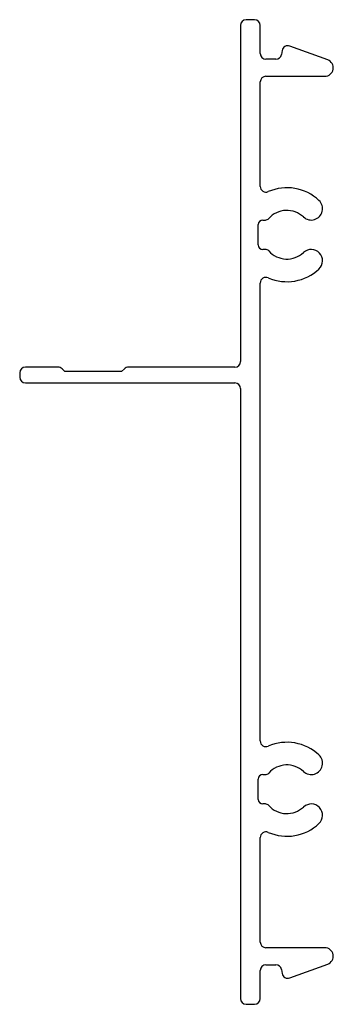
# Model space of a CAD drawing. Header units: millimetres. Extents: x -19.5 to 8.2, y -67.7 to 19.3.
import ezdxf

# ---------------------------------------------------------------- set-up
doc = ezdxf.new("R2010")
doc.units = ezdxf.units.MM

msp = doc.modelspace()

# ---------------------------------------------------------------- linework, layer by layer
at = {"color": 7, "linetype": 'Continuous', "lineweight": 25}
for p, q in [((1.25, 19.3), (0.5, 19.3)), ((0, 18.8), (0, -10.9)), ((1.75, 16.3), (1.75, 18.8)), ((3.69, 16.592), (3.623, 16.213)), ((7.707, 15.755), (4.353, 16.975)), ((3.13, 15.8), (2.25, 15.8)), ((2.25, 14.3), (7.45, 14.3)), ((1.75, 4.566), (1.75, 13.8)), ((1.57, -0.6), (1.57, 1.2)), ((1.97, 1.6), (2.199, 1.6)), ((2.199, -1), (1.97, -1)), ((1.75, -44.434), (1.75, -3.966)), ((-19.5, -11.9), (-19.5, -12.3)), ((-16.107, -11.4), (-19, -11.4)), ((-15.5, -11.8), (-15.754, -11.546)), ((-10.5, -11.8), (-15.5, -11.8)), ((-10.246, -11.546), (-10.5, -11.8)), ((-0.5, -11.4), (-9.893, -11.4)), ((-19, -12.8), (-0.5, -12.8)), ((0, -13.3), (0, -67.2)), ((1.57, -49.6), (1.57, -47.8)), ((1.97, -47.4), (2.199, -47.4)), ((2.199, -50), (1.97, -50)), ((1.75, -62.2), (1.75, -52.966)), ((7.45, -62.7), (2.25, -62.7)), ((2.25, -64.2), (3.13, -64.2)), ((4.353, -65.375), (7.707, -64.155)), ((1.75, -67.2), (1.75, -64.7)), ((3.623, -64.613), (3.69, -64.992)), ((0.5, -67.7), (1.25, -67.7))]:
    msp.add_line(p, q, dxfattribs=at)
for centre, radius, start, end in [((0.5, 18.8), 0.5, 90, 180), ((1.25, 18.8), 0.5, 0, 90), ((4.182, 16.505), 0.5, 70, 170), ((2.25, 16.3), 0.5, 180, 270), ((3.13, 16.3), 0.5, 270, 350), ((7.45, 15.05), 0.75, 270, 70), ((2.25, 13.8), 0.5, 90, 180), ((2.25, 4.566), 0.5, 180, 293.44381), ((4.1, 0.3), 4.15, 46.8997, 113.44381), ((6.252, 2.6), 1, 226.8997, 46.8997), ((4.1, 0.3), 2.15, 46.8997, 138.18969), ((1.97, 1.2), 0.4, 90, 180), ((2.199, 2), 0.4, 270, 318.18969), ((1.97, -0.6), 0.4, 180, 270), ((2.199, -1.4), 0.4, 41.81031, 90), ((4.1, 0.3), 2.15, 221.81031, 313.1003), ((6.252, -2), 1, 313.1003, 133.1003), ((2.25, -3.966), 0.5, 66.55619, 180), ((4.1, 0.3), 4.15, 246.55619, 313.1003), ((-0.5, -10.9), 0.5, 270, 0), ((-19, -11.9), 0.5, 90, 180), ((-16.107, -11.9), 0.5, 45, 90), ((-9.893, -11.9), 0.5, 90, 135), ((-19, -12.3), 0.5, 180, 270), ((-0.5, -13.3), 0.5, 0, 90), ((2.25, -44.434), 0.5, 180, 293.44381), ((4.1, -48.7), 4.15, 46.8997, 113.44381), ((6.252, -46.4), 1, 226.8997, 46.8997), ((4.1, -48.7), 2.15, 46.8997, 138.18969), ((1.97, -47.8), 0.4, 90, 180), ((2.199, -47), 0.4, 270, 318.18969), ((1.97, -49.6), 0.4, 180, 270), ((2.199, -50.4), 0.4, 41.81031, 90), ((4.1, -48.7), 2.15, 221.81031, 313.1003), ((6.252, -51), 1, 313.1003, 133.1003), ((4.1, -48.7), 4.15, 246.55619, 313.1003), ((2.25, -52.966), 0.5, 66.55619, 180), ((2.25, -62.2), 0.5, 180, 270), ((7.45, -63.45), 0.75, 290, 90), ((2.25, -64.7), 0.5, 90, 180), ((3.13, -64.7), 0.5, 10, 90), ((4.182, -64.905), 0.5, 190, 290), ((0.5, -67.2), 0.5, 180, 270), ((1.25, -67.2), 0.5, 270, 0)]:
    msp.add_arc(centre, radius, start, end, dxfattribs=at)

doc.saveas('drawing.dxf')
